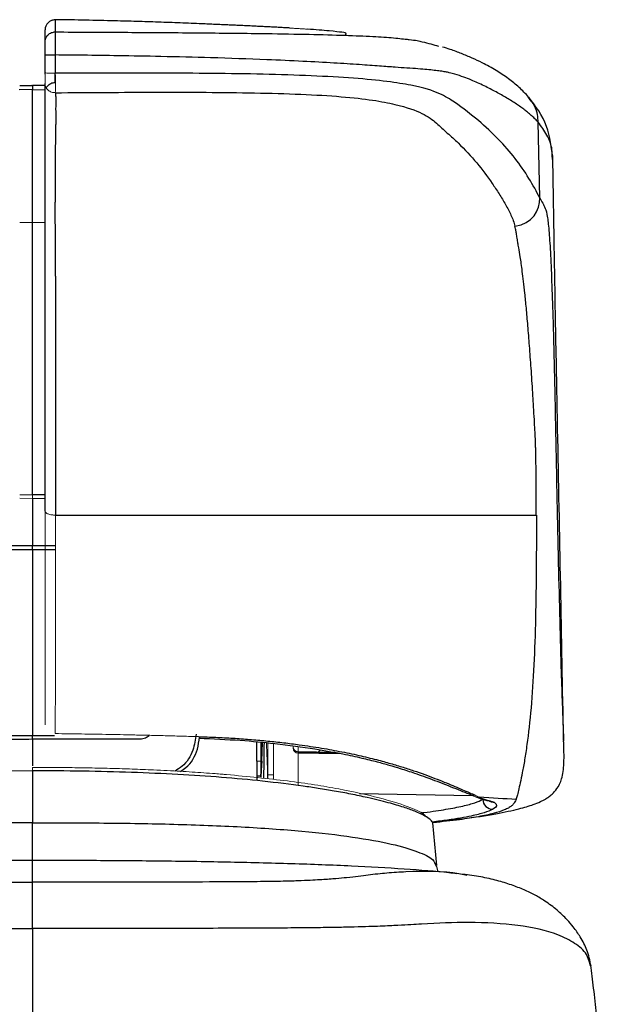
# Model space of a CAD drawing. Header units: millimetres. Extents: x 22 to 354, y 5 to 374.
# Tile 9 of 15: x 330 to 353, y 177 to 215. Entities that reach past the tile are written whole.
import ezdxf

# ---------------------------------------------------------------- set-up
doc = ezdxf.new("R2010")
doc.units = ezdxf.units.MM

msp = doc.modelspace()

# ---------------------------------------------------------------- linework, layer by layer
at = {"color": 144, "linetype": 'Continuous', "lineweight": 18}
for p, q in [((330.958, 215.42), (330.975, 215.412)), ((330.017, 207.403), (329.517, 207.408)), ((330.017, 196.644), (329.517, 196.647)), ((329.517, 196.508), (330.017, 196.505)), ((339.317, 185.419), (339.317, 186.845)), ((339.538, 186.824), (339.538, 185.395)), ((340.514, 186.526), (340.514, 186.694)), ((340.514, 186.694), (340.514, 186.457)), ((340.514, 186.457), (341.322, 186.443)), ((341.329, 186.426), (340.514, 186.44)), ((339.044, 185.508), (339.044, 185.507))]:
    msp.add_line(p, q, dxfattribs=at)
at = {"color": 8, "linetype": 'Continuous', "lineweight": 25}
for p, q in [((330.517, 213.266), (330.524, 213.345)), ((330.919, 212.94), (330.919, 213.3)), ((330.017, 212.658), (329.494, 212.653)), ((330.017, 212.658), (330.541, 212.653)), ((330.517, 196.645), (330.017, 196.644)), ((330.017, 196.505), (330.517, 196.508)), ((330.017, 194.629), (329.103, 194.629)), ((330.931, 194.629), (330.017, 194.629)), ((329.104, 194.489), (330.017, 194.488)), ((330.017, 194.488), (330.931, 194.49)), ((330.017, 187.126), (329.071, 187.125)), ((330.017, 186.997), (330.017, 185.933)), ((338.88, 186.124), (338.88, 186.885)), ((339.043, 186.87), (339.043, 186.124)), ((338.88, 185.532), (338.879, 185.351)), ((339.538, 185.578), (339.317, 185.562))]:
    msp.add_line(p, q, dxfattribs=at)
at = {"color": 7, "linetype": 'Continuous', "lineweight": 25}
for p, q in [((329.517, 212.817), (330.017, 212.822)), ((330.039, 212.815), (329.517, 212.81)), ((330.517, 212.81), (329.996, 212.815)), ((330.517, 212.818), (330.017, 212.822)), ((350.056, 208.384), (349.996, 211.365)), ((350.55, 209.9), (350.545, 210.047)), ((330.017, 196.505), (330.017, 194.629)), ((330.017, 186.997), (330.017, 187.126)), ((339.073, 186.124), (339.108, 186.864)), ((341.957, 186.463), (340.514, 186.488)), ((341.397, 186.564), (341.307, 186.474)), ((342.092, 186.438), (341.329, 186.452)), ((339.044, 185.508), (339.073, 186.124)), ((339.073, 186.124), (339.073, 186.124)), ((330.017, 185.74), (330.017, 183.686)), ((342.931, 184.842), (347.417, 184.764)), ((345.984, 181.999), (345.834, 183.681)), ((345.947, 181.996), (345.964, 181.966)), ((346.04, 181.744), (345.991, 181.958)), ((347.171, 181.606), (347.124, 181.615)), ((352.045, 178.052), (352.038, 178.07))]:
    msp.add_line(p, q, dxfattribs=at)
at = {"color": 144, "linetype": 'Continuous', "lineweight": 18, "flags": 128}
for points in [[(330.958, 215.42), (330.919, 215.419), (330.906, 215.418)], [(336.661, 187.086), (336.623, 187.039), (336.593, 187.029)], [(339.043, 185.595), (339.043, 185.552), (339.044, 185.508)]]:
    msp.add_lwpolyline(points, dxfattribs=at)
at = {"color": 7, "linetype": 'Continuous', "lineweight": 25, "flags": 128}
for points in [[(333.277, 215.373), (333.275, 215.374), (333.273, 215.371), (333.272, 215.369)], [(330.017, 194.488), (330.017, 194.506), (330.017, 194.524), (330.017, 194.541), (330.017, 194.559), (330.017, 194.577), (330.017, 194.594), (330.017, 194.612), (330.017, 194.629)], [(339.073, 186.124), (339.057, 185.771), (339.044, 185.494)]]:
    msp.add_lwpolyline(points, dxfattribs=at)
at = {"color": 7, "linetype": 'Continuous', "lineweight": 25}
for centre, radius, start, end in [((330.917, 215.014), 0.4, 89.0043, 179.941), ((348.204, 184.621), 0.402, 182.0213, 269.8808)]:
    msp.add_arc(centre, radius, start, end, dxfattribs=at)
at = {"color": 144, "linetype": 'Continuous', "lineweight": 18}
msp.add_arc((340.517, 186.637), 0.2, 180.0018, 269.0019, dxfattribs=at)
at = {"color": 7, "linetype": 'Continuous', "lineweight": 25}
for points, knots in [([(330.906, 215.418), (330.884, 215.415), (330.842, 215.411), (330.8, 215.394), (330.78, 215.386)], [0, 0, 0, 0, 0.517745, 1, 1, 1, 1]), ([(330.924, 215.413), (330.924, 215.398), (330.924, 215.368), (330.923, 215.31), (330.923, 215.24), (330.923, 215.155), (330.922, 215.056), (330.921, 214.976), (330.92, 214.935)], [0, 0, 0, 0, 0.163885, 0.328733, 0.49463, 0.661699, 0.830097, 1, 1, 1, 1]), ([(336.717, 215.256), (336.429, 215.268), (335.855, 215.292), (334.994, 215.323), (334.135, 215.351), (333.563, 215.366), (333.277, 215.373)], [0, 0, 0, 0, 0.251007, 0.501327, 0.750984, 1, 1, 1, 1]), ([(340.19, 215.09), (340.123, 215.094), (339.988, 215.101), (339.78, 215.113), (339.569, 215.124), (339.353, 215.136), (339.133, 215.146), (338.909, 215.157), (338.681, 215.168), (338.45, 215.179), (338.214, 215.19), (337.974, 215.2), (337.731, 215.211), (337.483, 215.222), (337.231, 215.233), (336.976, 215.244), (336.803, 215.252), (336.717, 215.256)], [0, 0, 0, 0, 0.06851, 0.136266, 0.203374, 0.269946, 0.336094, 0.401935, 0.467584, 0.53316, 0.598782, 0.664567, 0.730634, 0.797098, 0.864073, 0.931671, 1, 1, 1, 1]), ([(330.517, 214.542), (330.517, 214.589), (330.526, 214.639), (330.565, 214.736), (330.596, 214.783), (330.675, 214.859), (330.723, 214.889), (330.822, 214.927), (330.873, 214.935), (330.92, 214.935)], [0, 0, 0, 0, 0.25, 0.25, 0.5, 0.5, 0.75, 0.75, 1, 1, 1, 1]), ([(330.92, 214.935), (330.921, 214.917), (330.922, 214.882), (330.923, 214.774), (330.924, 214.702), (330.924, 214.529), (330.924, 214.43), (330.923, 214.227), (330.923, 214.123), (330.922, 214.026)], [0, 0, 0, 0, 0.25, 0.25, 0.5, 0.5, 0.75, 0.75, 1, 1, 1, 1]), ([(342.13, 214.807), (342.171, 214.807), (342.285, 214.806), (342.37, 214.814), (342.403, 214.829), (342.405, 214.842), (342.401, 214.851), (342.398, 214.855), (342.396, 214.857), (342.395, 214.857), (342.395, 214.858), (342.395, 214.858), (342.396, 214.859), (342.4, 214.867), (342.415, 214.879), (342.383, 214.897), (342.226, 214.925), (341.806, 214.974), (341.193, 215.021), (340.886, 215.045)], [0, 0, 0, 0, 0.045451, 0.127951, 0.22235, 0.300597, 0.335214, 0.350484, 0.35721, 0.362498, 0.362691, 0.364158, 0.368181, 0.383321, 0.498635, 0.593154, 0.680619, 0.840284, 1, 1, 1, 1]), ([(330.517, 214.037), (330.517, 214.155), (330.517, 214.273), (330.517, 214.456), (330.517, 214.52), (330.517, 214.542)], [0, 0, 0, 0, 0.5, 0.5, 1, 1, 1, 1]), ([(344.741, 214.653), (344.795, 214.648), (345.139, 214.615), (345.416, 214.548), (345.761, 214.462), (345.954, 214.403), (346.052, 214.373)], [0, 0, 0, 0, 0.057836, 0.365269, 0.681958, 1, 1, 1, 1]), ([(330.517, 214.037), (330.517, 214.035), (330.526, 214.034), (330.566, 214.031), (330.597, 214.03), (330.676, 214.028), (330.724, 214.027), (330.823, 214.026), (330.875, 214.026), (330.922, 214.026)], [0, 0, 0, 0, 0.25, 0.25, 0.5, 0.5, 0.75, 0.75, 1, 1, 1, 1]), ([(349.996, 211.365), (349.956, 211.406), (349.878, 211.489), (349.749, 211.61), (349.611, 211.73), (349.462, 211.849), (349.302, 211.968), (349.131, 212.087), (348.948, 212.206), (348.754, 212.325), (348.549, 212.444), (348.331, 212.564), (348.101, 212.684), (347.859, 212.805), (347.61, 212.926), (347.343, 213.042), (347.045, 213.153), (346.79, 213.242), (346.593, 213.299), (346.478, 213.327), (346.327, 213.357), (346.135, 213.387), (345.897, 213.418), (345.609, 213.448), (345.257, 213.479), (344.84, 213.507), (344.338, 213.54), (343.724, 213.588), (342.925, 213.645), (341.913, 213.71), (340.681, 213.776), (339.052, 213.85), (337.16, 213.915), (335.189, 213.963), (333.504, 213.994), (332.114, 214.015), (331.286, 214.022), (330.922, 214.026)], [0, 0, 0, 0, 0.039059, 0.07811, 0.117149, 0.156174, 0.195182, 0.234171, 0.27314, 0.312088, 0.351013, 0.389916, 0.428799, 0.467661, 0.506505, 0.542049, 0.582449, 0.62771, 0.639184, 0.65272, 0.668313, 0.68596, 0.703219, 0.720435, 0.737603, 0.754711, 0.769857, 0.786644, 0.805055, 0.825128, 0.846941, 0.870525, 0.905549, 0.936025, 0.961916, 0.983234, 1, 1, 1, 1]), ([(349.615, 212.364), (349.493, 212.492), (349.243, 212.755), (348.808, 213.103), (348.331, 213.422), (347.852, 213.685), (347.392, 213.902), (346.974, 214.079), (346.587, 214.226), (346.314, 214.308), (346.209, 214.34)], [0, 0, 0, 0, 0.143528, 0.29271, 0.450823, 0.613996, 0.723037, 0.830481, 0.934898, 1, 1, 1, 1]), ([(350.056, 208.384), (349.928, 208.623), (349.785, 208.884), (349.46, 209.416), (349.279, 209.683), (348.676, 210.456), (348.196, 210.946), (347.344, 211.675), (347.038, 211.916), (346.512, 212.274), (346.331, 212.391), (345.816, 212.617), (345.488, 212.724), (344.702, 212.88), (344.391, 212.931), (343.642, 213.025), (343.2, 213.068), (342.193, 213.144), (341.63, 213.176), (340.426, 213.228), (339.786, 213.248), (338.471, 213.279), (337.798, 213.289), (336.442, 213.302), (335.757, 213.306), (333.695, 213.313), (332.308, 213.312), (330.922, 213.301)], [0, 0, 0, 0, 0.125, 0.125, 0.25, 0.25, 0.5, 0.5, 0.625, 0.625, 0.6875, 0.6875, 0.75, 0.75, 0.78125, 0.78125, 0.8125, 0.8125, 0.84375, 0.84375, 0.875, 0.875, 0.90625, 0.90625, 0.9375, 0.9375, 1, 1, 1, 1]), ([(330.017, 212.822), (330.017, 212.827), (330.017, 212.816), (330.017, 212.76), (330.017, 212.716), (330.017, 212.658)], [0, 0, 0, 0, 0.5, 0.5, 1, 1, 1, 1]), ([(330.517, 196.002), (330.517, 196.268), (330.517, 196.801), (330.517, 197.6), (330.517, 198.4), (330.517, 199.199), (330.517, 199.866), (330.517, 200.395), (330.517, 200.782), (330.517, 201.162), (330.517, 201.533), (330.517, 201.896), (330.517, 202.251), (330.517, 202.598), (330.517, 202.937), (330.517, 203.267), (330.517, 204.008), (330.517, 205.063), (330.517, 206.059), (330.517, 206.721), (330.517, 207.135), (330.517, 207.33), (330.517, 207.424), (330.517, 207.486), (330.517, 207.551), (330.517, 207.637), (330.517, 207.733), (330.517, 207.872), (330.517, 208.026), (330.517, 208.281), (330.517, 208.613), (330.517, 209.16), (330.517, 209.837), (330.517, 210.501), (330.517, 211.025), (330.517, 211.331), (330.517, 211.527), (330.517, 211.627), (330.517, 211.725), (330.517, 211.845), (330.517, 211.964), (330.517, 212.076), (330.517, 212.195), (330.517, 212.32), (330.517, 212.451), (330.517, 212.589), (330.517, 212.731), (330.517, 212.84), (330.517, 212.892)], [0, 0, 0, 0, 0.012972, 0.025944, 0.038916, 0.051887, 0.064859, 0.071322, 0.077757, 0.08417, 0.090571, 0.096967, 0.103366, 0.109776, 0.116205, 0.122662, 0.129153, 0.16096, 0.193196, 0.214286, 0.235115, 0.255952, 0.263205, 0.271525, 0.280912, 0.291368, 0.311488, 0.326806, 0.35415, 0.37995, 0.440874, 0.503956, 0.628165, 0.75197, 0.813973, 0.875976, 0.897644, 0.906979, 0.923584, 0.937943, 0.948147, 0.957637, 0.966417, 0.974495, 0.981878, 0.98858, 0.994613, 1, 1, 1, 1]), ([(330.57, 212.719), (330.585, 212.749), (330.612, 212.801), (330.679, 212.861), (330.75, 212.905), (330.831, 212.935), (330.89, 212.938), (330.919, 212.94)], [0, 0, 0, 0, 0.254094, 0.4459021, 0.6269984, 0.8156098, 1, 1, 1, 1]), ([(330.925, 212.535), (330.926, 212.515), (330.929, 212.47), (330.937, 212.402), (330.943, 212.326), (330.946, 212.244), (330.945, 212.155), (330.941, 212.063), (330.937, 211.968), (330.936, 211.859), (330.941, 211.739), (330.943, 211.609), (330.941, 211.466), (330.939, 211.316), (330.935, 211.179), (330.924, 211.032), (330.94, 210.843), (330.927, 210.584), (330.918, 210.287), (330.918, 209.974), (330.915, 209.673), (330.914, 209.345), (330.913, 209.003), (330.918, 208.76), (330.919, 208.622), (330.919, 208.581), (330.918, 208.53), (330.917, 208.468), (330.915, 208.396), (330.914, 208.314), (330.912, 208.224), (330.91, 208.127), (330.908, 208.024), (330.906, 207.916), (330.905, 207.804), (330.905, 207.688), (330.906, 207.568), (330.909, 207.442), (330.913, 207.307), (330.917, 207.16), (330.917, 207.054), (330.917, 206.986), (330.917, 206.964), (330.917, 206.939), (330.917, 206.91), (330.917, 206.876), (330.917, 206.837), (330.917, 206.793), (330.917, 206.744), (330.918, 206.689), (330.918, 206.628), (330.918, 206.56), (330.918, 206.485), (330.919, 206.404), (330.919, 206.315), (330.919, 206.22), (330.92, 206.117), (330.921, 206.007), (330.921, 205.889), (330.922, 205.765), (330.923, 205.633), (330.923, 205.493), (330.924, 205.346), (330.925, 205.19), (330.926, 205.026), (330.927, 204.853), (330.928, 204.672), (330.929, 204.481), (330.93, 204.281), (330.931, 204.07), (330.931, 203.85), (330.932, 203.618), (330.933, 203.376), (330.934, 203.122), (330.934, 202.855), (330.935, 202.576), (330.935, 202.283), (330.936, 201.976), (330.936, 201.654), (330.936, 201.316), (330.936, 200.96), (330.936, 200.584), (330.936, 200.188), (330.936, 199.767), (330.936, 199.327), (330.936, 198.87), (330.935, 198.396), (330.935, 197.906), (330.935, 197.404), (330.934, 196.89), (330.933, 196.369), (330.933, 196.019), (330.933, 195.844)], [0, 0, 0, 0, 0.002074, 0.004559, 0.007529, 0.011043, 0.015141, 0.019845, 0.025143, 0.030997, 0.039732, 0.050129, 0.062054, 0.079631, 0.100331, 0.12401, 0.149363, 0.190023, 0.248005, 0.290504, 0.337545, 0.389009, 0.443135, 0.495995, 0.500396, 0.506559, 0.514427, 0.523923, 0.534947, 0.547373, 0.56104, 0.575768, 0.591388, 0.607737, 0.624659, 0.64202, 0.659893, 0.678603, 0.698459, 0.719945, 0.743978, 0.746573, 0.749277, 0.752091, 0.755017, 0.758054, 0.761203, 0.764464, 0.767833, 0.77131, 0.774892, 0.778574, 0.782351, 0.786218, 0.790166, 0.794188, 0.798275, 0.802417, 0.806602, 0.810832, 0.815107, 0.819431, 0.823805, 0.828234, 0.832719, 0.837265, 0.841875, 0.846553, 0.851303, 0.856129, 0.861037, 0.866031, 0.871117, 0.876302, 0.881593, 0.887001, 0.892533, 0.898201, 0.904016, 0.909994, 0.916156, 0.922526, 0.92913, 0.935998, 0.943156, 0.950606, 0.958335, 0.966319, 0.974524, 0.982907, 0.991418, 1, 1, 1, 1]), ([(330.924, 212.533), (332.254, 212.544), (333.58, 212.552), (336.223, 212.555), (337.542, 212.552), (339.42, 212.515), (340.032, 212.498), (341.192, 212.449), (341.734, 212.417), (342.686, 212.338), (343.099, 212.292), (343.797, 212.188), (344.085, 212.132), (344.822, 211.958), (345.145, 211.839), (345.646, 211.592), (345.819, 211.464), (346.045, 211.268), (346.115, 211.203), (346.259, 211.072), (346.475, 210.877), (346.689, 210.682), (347.098, 210.291), (347.343, 210.028), (347.786, 209.494), (347.986, 209.224), (348.266, 208.814), (348.357, 208.676), (348.534, 208.4), (348.62, 208.262), (348.78, 207.981), (348.854, 207.84), (348.981, 207.553), (349.033, 207.407), (349.073, 207.261)], [0, 0, 0, 0, 0.0625, 0.0625, 0.125, 0.125, 0.15625, 0.15625, 0.1875, 0.1875, 0.21875, 0.21875, 0.25, 0.25, 0.3125, 0.3125, 0.375, 0.375, 0.40625, 0.40625, 0.4375, 0.5, 0.5, 0.625, 0.625, 0.75, 0.75, 0.8125, 0.8125, 0.875, 0.875, 0.9375, 0.9375, 1, 1, 1, 1]), ([(350.575, 209.903), (350.519, 210.358), (350.399, 211.334), (349.888, 212.005), (349.616, 212.363)], [0, 0, 0, 0, 0.46629, 1, 1, 1, 1]), ([(350.992, 186.964), (350.955, 188.994), (350.881, 193.078), (350.773, 198.458), (350.686, 203.066), (350.621, 206.657), (350.585, 208.985), (350.568, 210.048)], [0, 0, 0, 0, 0.267692, 0.538504, 0.707441, 0.866473, 1, 1, 1, 1]), ([(349.917, 195.844), (349.916, 196.242), (349.913, 196.922), (349.905, 197.767), (349.9, 198.284), (349.889, 198.608), (349.878, 198.882), (349.861, 199.227), (349.838, 199.649), (349.81, 200.146), (349.768, 200.83), (349.713, 201.648), (349.649, 202.532), (349.586, 203.326), (349.525, 204.022), (349.45, 204.767), (349.368, 205.469), (349.287, 206.043), (349.227, 206.393), (349.195, 206.558), (349.184, 206.657), (349.171, 206.733), (349.151, 206.86), (349.126, 207.005), (349.1, 207.144), (349.081, 207.225), (349.073, 207.261)], [0, 0, 0, 0, 0.0595925, 0.1016813, 0.1265713, 0.1368945, 0.1507573, 0.1682738, 0.1896406, 0.2151346, 0.2450231, 0.298353, 0.3506787, 0.4014274, 0.4499746, 0.4958867, 0.5738469, 0.6406688, 0.6957069, 0.739084, 0.7499968, 0.7795701, 0.8270912, 0.8925354, 0.9534733, 1, 1, 1, 1]), ([(330.933, 195.844), (332.813, 195.844), (334.682, 195.844), (338.294, 195.844), (340.036, 195.844), (343.314, 195.844), (344.849, 195.844), (347.626, 195.844), (348.869, 195.844), (349.917, 195.844)], [0, 0, 0, 0, 0.25, 0.25, 0.5, 0.5, 0.75, 0.75, 1, 1, 1, 1]), ([(349.926, 195.844), (349.924, 195.15), (349.919, 194.461), (349.907, 193.105), (349.899, 192.438), (349.856, 190.5), (349.803, 189.288), (349.662, 187.7), (349.579, 186.967), (349.487, 186.361), (349.425, 185.99), (349.393, 185.82), (349.304, 185.367), (349.253, 185.138), (349.191, 184.88), (349.173, 184.807), (349.143, 184.687), (349.13, 184.639), (349.118, 184.606)], [0, 0, 0, 0, 0.125, 0.125, 0.25, 0.25, 0.5, 0.5, 0.625, 0.6875, 0.6875, 0.75, 0.75, 0.875, 0.875, 0.9375, 0.9375, 1, 1, 1, 1]), ([(325.759, 186.998), (325.922, 186.998), (326.258, 186.997), (326.777, 186.995), (327.321, 186.993), (328.045, 186.988), (328.946, 186.985), (329.658, 186.993), (330.017, 186.997)], [0, 0, 0, 0, 0.116088, 0.238163, 0.366321, 0.500111, 0.747811, 1, 1, 1, 1]), ([(330.017, 186.997), (330.783, 186.997), (331.565, 186.997), (333.012, 186.998), (333.676, 186.998), (334.276, 186.998)], [0, 0, 0, 0, 0.5, 0.5, 1, 1, 1, 1]), ([(336.594, 187.029), (337.146, 187.005), (338.187, 186.96), (339.726, 186.814), (341.084, 186.629), (342.203, 186.425), (343.001, 186.253), (343.602, 186.105), (344.104, 185.966), (344.602, 185.816), (345.184, 185.625), (345.874, 185.376), (346.63, 185.08), (347.039, 184.916), (347.263, 184.826)], [0, 0, 0, 0, 0.10192, 0.192299, 0.306561, 0.395284, 0.460549, 0.517921, 0.565107, 0.610444, 0.673534, 0.759749, 0.868713, 1, 1, 1, 1]), ([(336.661, 187.086), (336.776, 187.083), (337.007, 187.075), (337.348, 187.06), (337.686, 187.043), (338.02, 187.023), (338.351, 187.001), (338.678, 186.975), (339.001, 186.947), (339.32, 186.917), (339.635, 186.884), (339.946, 186.848), (340.254, 186.81), (340.758, 186.743), (341.435, 186.64), (342.249, 186.492), (343.001, 186.331), (343.656, 186.17), (344.229, 186.011), (344.728, 185.859), (345.191, 185.706), (345.619, 185.553), (346.013, 185.402), (346.376, 185.257), (346.707, 185.119), (347.006, 184.991), (347.277, 184.873), (347.432, 184.806), (347.509, 184.773)], [0, 0, 0, 0, 0.020744, 0.041474, 0.062205, 0.082948, 0.103717, 0.124523, 0.145377, 0.166292, 0.187279, 0.208348, 0.229511, 0.250778, 0.314414, 0.377134, 0.43912, 0.500528, 0.551556, 0.602278, 0.652736, 0.702962, 0.752977, 0.802794, 0.852416, 0.901837, 0.95104, 1, 1, 1, 1]), ([(339.166, 186.858), (339.16, 186.47), (339.153, 185.997), (339.149, 185.522), (339.149, 185.437)], [0, 0, 0, 0, 0.819496, 1, 1, 1, 1]), ([(345.814, 183.712), (346.214, 183.755), (347.178, 183.857), (348.333, 184.035), (349.216, 184.224), (349.745, 184.382), (350.063, 184.511), (350.259, 184.612), (350.395, 184.699), (350.553, 184.821), (350.765, 185.048), (350.952, 185.435), (351.028, 186.067), (351.006, 186.629), (350.993, 186.939)], [0, 0, 0, 0, 0.114816, 0.276571, 0.422791, 0.544247, 0.616936, 0.673919, 0.715229, 0.746454, 0.789061, 0.844774, 0.914455, 1, 1, 1, 1]), ([(345.829, 183.68), (345.828, 183.687), (345.826, 183.712), (345.789, 183.757), (345.705, 183.836), (345.519, 183.961), (345.173, 184.126), (344.682, 184.303), (344.073, 184.483), (343.359, 184.66), (342.622, 184.816), (341.97, 184.936), (341.337, 185.041), (340.423, 185.177), (339.17, 185.331), (337.498, 185.486), (335.758, 185.601), (333.923, 185.681), (331.996, 185.731), (330.683, 185.737), (330.017, 185.74)], [0, 0, 0, 0, 0.010393, 0.040345, 0.06599, 0.122444, 0.193164, 0.248205, 0.309539, 0.377113, 0.422504, 0.463607, 0.500434, 0.533007, 0.613401, 0.688315, 0.762854, 0.8396, 0.918629, 1, 1, 1, 1]), ([(339.044, 185.507), (339.042, 185.512), (339.025, 185.518), (338.966, 185.527), (338.924, 185.53), (338.88, 185.532)], [0, 0, 0, 0, 0.5, 0.5, 1, 1, 1, 1]), ([(349.118, 184.6), (349.102, 184.57), (349.073, 184.517), (349.03, 184.449), (348.989, 184.397), (348.941, 184.353), (348.884, 184.31), (348.817, 184.27), (348.74, 184.231), (348.576, 184.159), (348.263, 184.057), (347.672, 183.928), (346.911, 183.803), (346.2, 183.725), (345.832, 183.684)], [0, 0, 0, 0, 0.097581, 0.171215, 0.220906, 0.267804, 0.313081, 0.356751, 0.398828, 0.439328, 0.587745, 0.727102, 0.858691, 1, 1, 1, 1]), ([(347.499, 184.718), (347.585, 184.688), (347.744, 184.631), (347.975, 184.564), (348.008, 184.562), (348.022, 184.561)], [0, 0, 0, 0, 0.410572, 0.765274, 1, 1, 1, 1]), ([(347.625, 184.699), (347.642, 184.694), (347.664, 184.687), (347.715, 184.67), (347.751, 184.656), (347.834, 184.625), (347.889, 184.607), (347.96, 184.586), (347.981, 184.58), (348.055, 184.56), (348.085, 184.551), (348.106, 184.546), (348.117, 184.543), (348.116, 184.543), (348.2, 184.519), (348.247, 184.501), (348.268, 184.487)], [0, 0, 0, 0, 0.125, 0.125, 0.25, 0.25, 0.5, 0.5, 0.625, 0.625, 0.6875, 0.71875, 0.71875, 0.75, 0.75, 1, 1, 1, 1]), ([(348.203, 184.219), (348.101, 184.173), (347.901, 184.084), (347.443, 183.968), (346.937, 183.871), (346.438, 183.792), (346.024, 183.741), (345.82, 183.716)], [0, 0, 0, 0, 0.269346, 0.522884, 0.684213, 0.84426, 1, 1, 1, 1]), ([(330.017, 182.195), (329.228, 182.194), (327.554, 182.192), (324.995, 182.172), (322.359, 182.133), (319.806, 182.07), (317.438, 181.981), (315.358, 181.862), (313.931, 181.756), (313.306, 181.678), (313.179, 181.663)], [0, 0, 0, 0, 0.128183, 0.272082, 0.421471, 0.569103, 0.710451, 0.843453, 0.968205, 1, 1, 1, 1]), ([(346.781, 181.672), (346.678, 181.684), (346.076, 181.759), (344.676, 181.861), (342.598, 181.981), (340.229, 182.07), (337.676, 182.133), (335.04, 182.172), (332.481, 182.192), (330.806, 182.194), (330.017, 182.195)], [0, 0, 0, 0, 0.025817, 0.15134, 0.285162, 0.427384, 0.575927, 0.726238, 0.871026, 1, 1, 1, 1]), ([(352.078, 178.023), (352.033, 178.237), (351.95, 178.635), (351.68, 179.15), (351.404, 179.546), (351.152, 179.838), (350.929, 180.063), (350.723, 180.247), (350.495, 180.428), (350.209, 180.628), (349.857, 180.836), (349.432, 181.041), (348.928, 181.238), (348.358, 181.411), (347.719, 181.557), (347.255, 181.62), (347.016, 181.652)], [0, 0, 0, 0, 0.0780253, 0.1452195, 0.2002909, 0.242944, 0.2766055, 0.3152611, 0.3604247, 0.4120726, 0.491013, 0.580161, 0.6756838, 0.7773838, 0.8853963, 1, 1, 1, 1]), ([(352.838, 169.934), (352.81, 170.32), (352.75, 171.113), (352.645, 172.399), (352.532, 173.697), (352.416, 174.933), (352.3, 176.086), (352.186, 177.118), (352.107, 177.794), (352.07, 178.067), (352.069, 178.075)], [0, 0, 0, 0, 0.165535, 0.339466, 0.499615, 0.644853, 0.774999, 0.891297, 0.99694, 1, 1, 1, 1])]:
    msp.add_open_spline(points, degree=3, knots=knots, dxfattribs=at)
for points in [[(330.958, 215.42), (330.934, 215.418), (330.924, 215.416), (330.924, 215.413)], [(333.277, 215.373), (332.504, 215.393), (331.731, 215.408), (330.958, 215.42)], [(330.517, 214.542), (330.517, 214.787), (330.517, 214.93), (330.517, 215.014)], [(330.517, 213.321), (330.517, 213.56), (330.517, 213.798), (330.517, 214.037)], [(330.922, 214.026), (330.922, 213.784), (330.922, 213.542), (330.922, 213.301)], [(330.017, 207.403), (330.017, 209.444), (330.017, 211.226), (330.017, 212.658)], [(349.073, 207.261), (349.77, 207.345), (350.056, 207.886), (350.056, 208.384)], [(330.017, 194.488), (330.017, 192.041), (330.017, 189.587), (330.017, 187.126)], [(338.88, 186.124), (338.88, 185.927), (338.88, 185.729), (338.88, 185.532)], [(339.044, 186.124), (339.044, 185.948), (339.044, 185.771), (339.044, 185.595)], [(349.119, 184.6), (348.66, 184.635), (348.173, 184.667), (347.659, 184.699)], [(348.268, 184.487), (348.394, 184.399), (348.375, 184.31), (348.203, 184.219)], [(330.017, 179.507), (330.017, 180.304), (330.017, 181.301), (330.017, 181.334)], [(330.017, 179.507), (330.017, 178.244), (330.017, 176.948), (330.017, 175.621)]]:
    msp.add_open_spline(points, degree=3, dxfattribs=at)
at = {"color": 8, "linetype": 'Continuous', "lineweight": 25}
for points, knots in [([(330.92, 214.935), (331.82, 214.931), (333.61, 214.923), (336.258, 214.906), (338.602, 214.882), (340.556, 214.852), (342.068, 214.816), (343.262, 214.771), (344.19, 214.717), (344.55, 214.675), (344.741, 214.653)], [0, 0, 0, 0, 0.156517, 0.311331, 0.462587, 0.571743, 0.676079, 0.7777, 0.881937, 1, 1, 1, 1]), ([(349.996, 211.365), (349.977, 211.569), (349.943, 211.94), (349.703, 212.222), (349.595, 212.35)], [0, 0, 0, 0, 0.548717, 1, 1, 1, 1]), ([(350.545, 210.047), (350.544, 210.123), (350.542, 210.415), (350.352, 210.873), (350.115, 211.2), (349.996, 211.365)], [0, 0, 0, 0, 0.148503, 0.568959, 1, 1, 1, 1]), ([(350.056, 208.384), (350.094, 208.309), (350.172, 208.161), (350.27, 207.987), (350.354, 207.708), (350.423, 207.053), (350.479, 206.147), (350.53, 204.956), (350.582, 203.355), (350.633, 201.319), (350.684, 198.867), (350.732, 196.329), (350.785, 193.912), (350.841, 191.65), (350.894, 189.743), (350.94, 188.34), (350.978, 187.389), (350.989, 187.064), (350.994, 186.912)], [0, 0, 0, 0, 0.069995, 0.140002, 0.209728, 0.262776, 0.315907, 0.368862, 0.422197, 0.492797, 0.564135, 0.635408, 0.705911, 0.776562, 0.84735, 0.900437, 0.953439, 1, 1, 1, 1]), ([(330.017, 196.644), (330.017, 198.74), (330.017, 202.327), (330.017, 205.912), (330.017, 207.403)], [0, 0, 0, 0, 0.584297, 1, 1, 1, 1]), ([(336.486, 187.19), (336.455, 186.976), (336.387, 186.504), (336.062, 185.979), (335.747, 185.787), (335.651, 185.729)], [0, 0, 0, 0, 0.365834, 0.806876, 1, 1, 1, 1]), ([(330.897, 187.124), (330.893, 187.124), (330.6, 187.125), (330.307, 187.125), (330.017, 187.126)], [0, 0, 0, 0, 0.012492, 1, 1, 1, 1]), ([(334.276, 186.998), (334.348, 187.006), (334.478, 187.021), (334.579, 187.102), (334.625, 187.139)], [0, 0, 0, 0, 0.550672, 1, 1, 1, 1]), ([(335.866, 185.716), (335.939, 185.763), (336.251, 185.964), (336.541, 186.458), (336.594, 186.904), (336.613, 187.063)], [0, 0, 0, 0, 0.163837, 0.701914, 1, 1, 1, 1]), ([(345.358, 184.08), (345.397, 184.084), (345.808, 184.128), (346.371, 184.218), (347.048, 184.346), (347.523, 184.477), (347.71, 184.563), (347.803, 184.607)], [0, 0, 0, 0, 0.0254361, 0.2678355, 0.511432, 0.7559471, 1, 1, 1, 1]), ([(348.268, 184.487), (348.216, 184.492), (348.136, 184.501), (348.061, 184.537), (348.039, 184.556), (348.038, 184.557)], [0, 0, 0, 0, 0.63835, 0.984622, 1, 1, 1, 1]), ([(330.017, 183.686), (329.075, 183.685), (327.191, 183.683), (324.4, 183.638), (321.729, 183.536), (319.313, 183.365), (317.297, 183.131), (315.77, 182.851), (314.746, 182.543), (314.176, 182.258), (314.114, 182.074), (314.088, 181.996)], [0, 0, 0, 0, 0.113969, 0.227932, 0.342914, 0.45791, 0.572676, 0.687598, 0.800926, 0.915062, 1, 1, 1, 1]), ([(330.017, 182.195), (330.017, 182.374), (330.017, 182.812), (330.017, 183.361), (330.017, 183.686)], [0, 0, 0, 0, 0.408068, 1, 1, 1, 1]), ([(330.017, 183.686), (330.96, 183.685), (332.844, 183.683), (335.635, 183.638), (338.306, 183.536), (340.722, 183.365), (342.738, 183.131), (344.265, 182.851), (345.289, 182.543), (345.859, 182.258), (345.92, 182.074), (345.947, 181.996)], [0, 0, 0, 0, 0.113969, 0.227932, 0.342914, 0.45791, 0.572676, 0.687598, 0.800926, 0.915062, 1, 1, 1, 1]), ([(330.017, 181.334), (330.017, 181.447), (330.017, 181.673), (330.017, 181.918), (330.017, 182.093), (330.017, 182.188), (330.017, 182.184), (330.017, 182.182)], [0, 0, 0, 0, 0.207869, 0.418839, 0.63591, 0.862816, 1, 1, 1, 1]), ([(312.9, 181.622), (312.957, 181.635), (313.563, 181.764), (314.964, 181.786), (316.331, 181.669), (317.183, 181.562), (317.545, 181.522), (317.967, 181.48), (318.528, 181.437), (319.161, 181.401), (319.976, 181.374), (320.867, 181.36), (321.901, 181.351), (323.386, 181.344), (325.325, 181.34), (327.668, 181.336), (329.234, 181.335), (330.017, 181.334)], [0, 0, 0, 0, 0.030894, 0.329576, 0.592451, 0.633757, 0.675019, 0.716214, 0.757318, 0.798654, 0.818743, 0.838889, 0.859015, 0.879139, 0.919359, 0.95965, 1, 1, 1, 1]), ([(347.124, 181.615), (347.035, 181.634), (346.365, 181.776), (345.255, 181.778), (344.019, 181.702), (343.288, 181.618), (342.67, 181.539), (342.024, 181.477), (341.476, 181.435), (340.857, 181.4), (340.059, 181.374), (339.168, 181.36), (338.134, 181.351), (336.649, 181.344), (334.709, 181.34), (332.367, 181.336), (330.801, 181.335), (330.017, 181.334)], [0, 0, 0, 0, 0.048083, 0.364213, 0.469591, 0.574994, 0.680325, 0.719726, 0.759051, 0.798612, 0.818706, 0.838856, 0.858986, 0.879114, 0.919343, 0.959642, 1, 1, 1, 1]), ([(307.996, 178.07), (308.031, 178.212), (308.112, 178.543), (308.579, 178.934), (309.317, 179.309), (310.356, 179.58), (311.693, 179.73), (312.87, 179.751), (313.782, 179.728), (314.375, 179.701), (314.951, 179.664), (315.631, 179.625), (316.412, 179.591), (317.105, 179.569), (317.864, 179.552), (318.606, 179.54), (319.539, 179.53), (320.707, 179.522), (322.096, 179.516), (323.658, 179.512), (325.502, 179.509), (327.625, 179.507), (329.22, 179.507), (330.017, 179.507)], [0, 0, 0, 0, 0.069979, 0.163046, 0.256112, 0.380204, 0.504305, 0.628414, 0.674954, 0.721495, 0.768055, 0.81455, 0.83783, 0.861046, 0.872682, 0.884264, 0.895857, 0.907503, 0.92296, 0.938321, 0.953703, 0.976841, 1, 1, 1, 1]), ([(352.038, 178.07), (352.004, 178.212), (351.923, 178.543), (351.456, 178.934), (350.609, 179.364), (349.242, 179.67), (347.348, 179.771), (345.917, 179.718), (344.984, 179.658), (344.471, 179.629), (343.81, 179.598), (343.028, 179.571), (342.171, 179.552), (341.428, 179.54), (340.496, 179.53), (339.328, 179.522), (337.939, 179.516), (336.376, 179.512), (334.533, 179.509), (332.41, 179.507), (330.815, 179.507), (330.017, 179.507)], [0, 0, 0, 0, 0.06998, 0.163048, 0.256115, 0.425501, 0.594908, 0.743996, 0.773291, 0.802551, 0.831826, 0.861045, 0.872681, 0.884263, 0.895856, 0.907502, 0.92296, 0.93832, 0.953703, 0.976841, 1, 1, 1, 1])]:
    msp.add_open_spline(points, degree=3, knots=knots, dxfattribs=at)
at = {"color": 144, "linetype": 'Continuous', "lineweight": 18}
for points, knots in [([(340.886, 215.045), (340.832, 215.048), (340.725, 215.056), (340.554, 215.067), (340.376, 215.078), (340.252, 215.086), (340.19, 215.09)], [0, 0, 0, 0, 0.249392, 0.498913, 0.748978, 1, 1, 1, 1]), ([(330.517, 213.321), (330.517, 213.319), (330.526, 213.316), (330.566, 213.311), (330.597, 213.308), (330.676, 213.304), (330.724, 213.303), (330.823, 213.301), (330.875, 213.3), (330.922, 213.3)], [0, 0, 0, 0, 0.25, 0.25, 0.5, 0.5, 0.75, 0.75, 1, 1, 1, 1]), ([(330.517, 212.889), (330.517, 212.909), (330.517, 212.932), (330.517, 212.988), (330.517, 213.022), (330.517, 213.103), (330.517, 213.147), (330.517, 213.234), (330.517, 213.278), (330.517, 213.321)], [0, 0, 0, 0, 0.25, 0.25, 0.5, 0.5, 0.75, 0.75, 1, 1, 1, 1]), ([(330.923, 212.536), (330.876, 212.535), (330.825, 212.542), (330.725, 212.576), (330.677, 212.603), (330.598, 212.672), (330.567, 212.714), (330.527, 212.802), (330.518, 212.847), (330.517, 212.889)], [0, 0, 0, 0, 0.25, 0.25, 0.5, 0.5, 0.75, 0.75, 1, 1, 1, 1]), ([(330.017, 207.403), (330.018, 207.403), (330.018, 207.403), (330.021, 207.403), (330.03, 207.403), (330.063, 207.403), (330.194, 207.402), (330.352, 207.402), (330.484, 207.404), (330.517, 207.404)], [0, 0, 0, 0, 0.000526, 0.004388, 0.01487, 0.054114, 0.205683, 0.800557, 1, 1, 1, 1]), ([(330.517, 187.55), (330.517, 188.495), (330.517, 189.799), (330.517, 192.74), (330.517, 194.349), (330.517, 196.002)], [0, 0, 0, 0, 0.5, 0.5, 1, 1, 1, 1]), ([(330.517, 196.002), (330.517, 195.983), (330.526, 195.962), (330.567, 195.922), (330.599, 195.903), (330.681, 195.872), (330.73, 195.86), (330.832, 195.846), (330.885, 195.843), (330.933, 195.844)], [0, 0, 0, 0, 0.25, 0.25, 0.5, 0.5, 0.75, 0.75, 1, 1, 1, 1]), ([(330.933, 195.844), (330.932, 195.001), (330.931, 194.168), (330.929, 192.543), (330.928, 191.752), (330.927, 190.249), (330.926, 189.539), (330.924, 188.258), (330.923, 187.689), (330.923, 187.209)], [0, 0, 0, 0, 0.25, 0.25, 0.5, 0.5, 0.75, 0.75, 1, 1, 1, 1]), ([(330.923, 187.209), (331.092, 187.207), (331.438, 187.203), (331.962, 187.195), (332.503, 187.186), (333.057, 187.176), (333.626, 187.165), (334.209, 187.152), (334.806, 187.138), (335.414, 187.122), (336.036, 187.105), (336.45, 187.093), (336.661, 187.086)], [0, 0, 0, 0, 0.087266, 0.177309, 0.270151, 0.365808, 0.464303, 0.565652, 0.669869, 0.776979, 0.887009, 1, 1, 1, 1]), ([(339.259, 186.85), (339.279, 186.413), (339.301, 185.936), (339.309, 185.459), (339.31, 185.42)], [0, 0, 0, 0, 0.917275, 1, 1, 1, 1]), ([(340.514, 186.488), (340.502, 186.489), (340.476, 186.491), (340.439, 186.503), (340.403, 186.522), (340.373, 186.548), (340.349, 186.579), (340.328, 186.618), (340.318, 186.657), (340.318, 186.682), (340.317, 186.688)], [0, 0, 0, 0, 0.114805, 0.237357, 0.366309, 0.499713, 0.612849, 0.749744, 0.934713, 1, 1, 1, 1]), ([(340.514, 186.466), (340.513, 186.266), (340.512, 185.815), (340.514, 185.386), (340.514, 185.214), (340.515, 185.157)], [0, 0, 0, 0, 0.347371, 0.785547, 1, 1, 1, 1]), ([(341.329, 186.426), (341.391, 186.426), (341.516, 186.427), (341.83, 186.425), (342.084, 186.421), (342.195, 186.42)], [0, 0, 0, 0, 0.360509, 0.720666, 1, 1, 1, 1]), ([(339.043, 186.124), (339.042, 186.124), (339.039, 186.124), (339.027, 186.125), (339.015, 186.125), (339.004, 186.124), (338.983, 186.124), (338.946, 186.124), (338.901, 186.124), (338.88, 186.124)], [0, 0, 0, 0, 0.155681, 0.286503, 0.388721, 0.460472, 0.50107, 0.763615, 1, 1, 1, 1]), ([(338.88, 186.124), (338.894, 186.124), (338.923, 186.124), (338.963, 186.124), (338.996, 186.124), (339.031, 186.125), (339.038, 186.124), (339.044, 186.124)], [0, 0, 0, 0, 0.155167, 0.323022, 0.501199, 0.660684, 1, 1, 1, 1]), ([(330.017, 185.74), (329.354, 185.737), (328.046, 185.731), (326.127, 185.682), (324.298, 185.602), (322.854, 185.507), (321.751, 185.413), (320.934, 185.332), (320.123, 185.24), (319.391, 185.144), (318.716, 185.044), (318.082, 184.939), (317.43, 184.819), (316.539, 184.631), (315.638, 184.399), (315.037, 184.193), (314.73, 184.062), (314.579, 183.988), (314.463, 183.923), (314.376, 183.866), (314.308, 183.815), (314.257, 183.768), (314.219, 183.721), (314.199, 183.675), (314.19, 183.644), (314.196, 183.628), (314.196, 183.627)], [0, 0, 0, 0, 0.079124, 0.155975, 0.230609, 0.303099, 0.339048, 0.376312, 0.414913, 0.454848, 0.486691, 0.522626, 0.562672, 0.606842, 0.703911, 0.787062, 0.81641, 0.843508, 0.868348, 0.890923, 0.911228, 0.932789, 0.954414, 0.976102, 0.997852, 1, 1, 1, 1]), ([(330.017, 185.875), (330.017, 185.882), (330.017, 185.874), (330.017, 185.82), (330.017, 185.777), (330.017, 185.74)], [0, 0, 0, 0, 0.5, 0.5, 1, 1, 1, 1]), ([(337.688, 185.591), (337.626, 185.596), (337.477, 185.609), (337.177, 185.632), (336.635, 185.672), (335.827, 185.724), (334.88, 185.772), (333.979, 185.808), (333.17, 185.834), (332.381, 185.852), (331.592, 185.865), (330.804, 185.873), (330.279, 185.874), (330.017, 185.875)], [0, 0, 0, 0, 0.026039, 0.062268, 0.124477, 0.248852, 0.387525, 0.498162, 0.59908, 0.699851, 0.80036, 0.900464, 1, 1, 1, 1]), ([(337.688, 185.591), (338.513, 185.511), (340.157, 185.353), (342.193, 185.025), (343.79, 184.67), (344.875, 184.328), (345.46, 184.07), (345.54, 183.957), (345.565, 183.922)], [0, 0, 0, 0, 0.184323, 0.367316, 0.551374, 0.734974, 0.91851, 1, 1, 1, 1]), ([(347.509, 184.773), (347.482, 184.771), (347.426, 184.767), (347.34, 184.784), (347.288, 184.813), (347.262, 184.827)], [0, 0, 0, 0, 0.311109, 0.648705, 1, 1, 1, 1]), ([(347.625, 184.699), (347.579, 184.702), (347.503, 184.705), (347.441, 184.747), (347.417, 184.764)], [0, 0, 0, 0, 0.611456, 1, 1, 1, 1]), ([(347.509, 184.773), (347.526, 184.765), (347.562, 184.749), (347.612, 184.724), (347.642, 184.707), (347.659, 184.699)], [0, 0, 0, 0, 0.297125, 0.6303952, 1, 1, 1, 1])]:
    msp.add_open_spline(points, degree=3, knots=knots, dxfattribs=at)
for points in [[(330.922, 213.301), (330.934, 213.003), (330.929, 212.729), (330.923, 212.533)], [(330.017, 196.505), (330.017, 196.551), (330.017, 196.598), (330.017, 196.644)], [(340.317, 186.637), (340.317, 186.673), (340.317, 186.683), (340.317, 186.688)], [(347.659, 184.699), (347.646, 184.699), (347.635, 184.7), (347.625, 184.699)]]:
    msp.add_open_spline(points, degree=3, dxfattribs=at)

doc.saveas('drawing.dxf')
